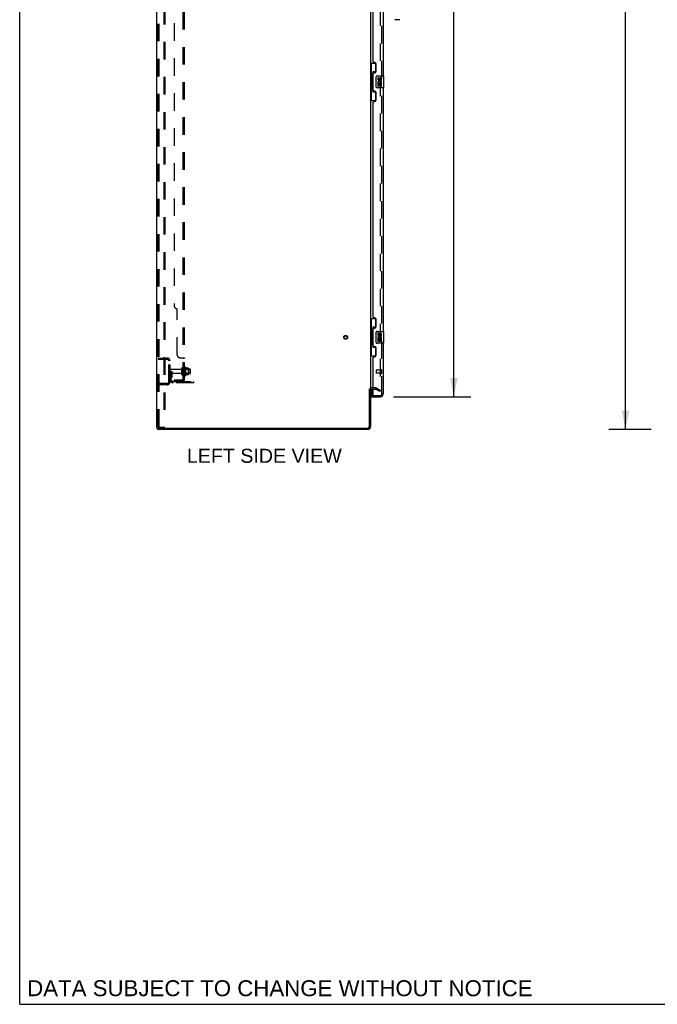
# Model space of a CAD drawing. Header units: inches. Extents: x 0 to 268, y 0 to 174.
# Tile 1 of 71: x 0 to 54, y 0 to 83. Entities that reach past the tile are written whole.
import ezdxf

# ---------------------------------------------------------------- set-up
doc = ezdxf.new("R2010")
doc.units = ezdxf.units.IN
doc.header["$LTSCALE"] = 14.749625
doc.header["$MEASUREMENT"] = 0
doc.linetypes.add('HIDDEN', pattern=[0.2, 0.1, -0.1])
doc.layers.get('0').update_dxf_attribs({"linetype": 'CONTINUOUS'})
for name, color, linetype in [('DEFAULT_2', 8, 'HIDDEN'), ('DIMENSIONS', 7, 'CONTINUOUS'), ('LEFTHAND_DOOR_ASSEMBLY', 7, 'CONTINUOUS'), ('RIGHTHAND_DOOR_ASSEMBLY', 7, 'CONTINUOUS'), ('SUBPANEL', 7, 'CONTINUOUS')]:
    doc.layers.add(name, color=color, linetype=linetype)
doc.styles.get("Standard").update_dxf_attribs({"font": 'arial.ttf'})
doc.dimstyles.new('DIMSTYLE_1', dxfattribs={"dimtxt": 1.183125, "dimasz": 1.5775, "dimexe": 0.09, "dimexo": 0.07, "dimgap": 0.0375, "dimtad": 0, "dimtih": 1, "dimtoh": 1, "dimzin": 4, "dimdsep": 46, "dimtxsty": 'Standard', "dimblk": '_FILLED', "dimblk1": '_FILLED', "dimblk2": '_FILLED', "dimcen": 0.09, "dimadec": 3, "dimazin": 1, "dimtfac": 1, "dimtdec": 3, "dimtofl": 0, "dimtmove": 0, "dimatfit": 3, "dimldrblk": '_FILLED', "dimfxl": 0, "dimtolj": 1, "dimtzin": 4, "dimarcsym": 0})

# ---------------------------------------------------------------- blocks, each defined once
blk = doc.blocks.new('_FILLED')
at = {"color": 0, "linetype": 'ByBlock'}
blk.add_solid([(0, 0), (-1, 0.2), (-1, -0.2)], dxfattribs=at)
blk = doc.blocks.new('*D9')
at = {"layer": 'DIMENSIONS', "color": 2, "linetype": 'Continuous'}
for p, q in [((31.472, 125.657), (37.989, 125.657)), ((36.569, 125.657), (36.569, 90.594)), ((36.569, 51.157), (36.569, 86.453)), ((31.472, 51.157), (37.989, 51.157))]:
    blk.add_line(p, q, dxfattribs=at)
at = {"layer": 'DIMENSIONS', "color": 2, "linetype": 'Continuous', "xscale": 1.5775, "yscale": 1.5775, "zscale": 1.5775}
for p, rotation in [((36.569, 125.657), 90), ((36.569, 51.157), 270)]:
    blk.add_blockref('_FILLED', p, dxfattribs=dict(at, rotation=rotation))
at = {"layer": 'DIMENSIONS', "color": 2, "linetype": 'Continuous', "insert": (36.569, 90.003), "char_height": 1.1831, "width": 6.05197, "attachment_point": 2, "line_spacing_factor": 0.9}
blk.add_mtext('74.50\\PDOORS', dxfattribs=at)
blk = doc.blocks.new('*D12')
at = {"layer": 'DIMENSIONS', "color": 2, "linetype": 'Continuous'}
for p, q in [((53.166, 128.407), (49.605, 128.407)), ((51.025, 128.407), (51.025, 89.59)), ((51.025, 48.407), (51.025, 87.224)), ((53.166, 48.407), (49.605, 48.407))]:
    blk.add_line(p, q, dxfattribs=at)
at = {"layer": 'DIMENSIONS', "color": 2, "linetype": 'Continuous', "xscale": 1.5775, "yscale": 1.5775, "zscale": 1.5775}
for p, rotation in [((51.025, 128.407), 90), ((51.025, 48.407), 270)]:
    blk.add_blockref('_FILLED', p, dxfattribs=dict(at, rotation=rotation))
at = {"layer": 'DIMENSIONS', "color": 2, "linetype": 'Continuous', "insert": (51.025, 88.999), "char_height": 1.1831, "width": 4.13434, "attachment_point": 2, "line_spacing_factor": 0.9}
blk.add_mtext('80.00', dxfattribs=at)

msp = doc.modelspace()

# ---------------------------------------------------------------- linework, layer by layer
at = {"color": 7, "linetype": 'Continuous'}
for p, q in [((0, 0), (0, 173.525)), ((29.452, 51.803), (29.556, 51.803)), ((11.608, 48.511), (11.608, 48.407)), ((11.613, 48.511), (11.646, 48.511)), ((0, 0), (268.175, 0))]:
    msp.add_line(p, q, dxfattribs=at)
at = {"color": 3, "linetype": 'Continuous'}
for p, q in [((11.556, 48.511), (11.556, 128.303)), ((29.556, 124.959), (29.556, 51.855)), ((29.452, 48.654), (29.452, 51.814)), ((29.556, 51.803), (29.556, 48.654)), ((29.76, 51.803), (29.699, 51.803)), ((11.556, 48.511), (11.613, 48.511)), ((29.31, 48.407), (11.608, 48.407)), ((11.646, 48.511), (29.31, 48.511))]:
    msp.add_line(p, q, dxfattribs=at)
for centre, radius, start, end in [((29.699, 51.661), 0.142, 90, 180), ((29.31, 48.654), 0.246, 270, 360), ((29.31, 48.654), 0.142, 270, 360)]:
    msp.add_arc(centre, radius, start, end, dxfattribs=at)
at = {"layer": 'DEFAULT_2', "color": 8, "linetype": 'HIDDEN'}
for p, q in [((11.66, 48.625), (11.66, 128.19)), ((11.734, 48.625), (11.734, 128.19)), ((12.132, 128.22), (12.132, 48.595)), ((12.236, 128.22), (12.236, 48.595)), ((30.369, 125.142), (30.369, 51.673)), ((11.66, 54.407), (12.414, 54.407)), ((11.66, 54.303), (12.414, 54.303)), ((12.333, 54.407), (12.333, 54.303)), ((12.556, 52.404), (12.556, 54.161)), ((12.66, 52.404), (12.66, 54.161)), ((12.764, 53.282), (12.66, 53.282)), ((13.588, 53.447), (12.69, 53.447)), ((13.588, 53.117), (12.69, 53.117)), ((12.75, 52.942), (12.75, 53.282)), ((12.75, 53.107), (12.854, 53.107)), ((12.764, 53.282), (12.854, 53.282)), ((12.764, 52.581), (12.764, 53.282)), ((12.854, 52.942), (12.854, 53.282)), ((13.65, 53.025), (13.65, 53.54)), ((13.76, 53.025), (13.76, 53.54)), ((14.355, 53.47), (13.76, 53.47)), ((14.355, 53.095), (13.76, 53.095)), ((13.885, 53.616), (13.885, 52.948)), ((13.905, 53.466), (13.885, 53.486)), ((13.905, 53.099), (13.885, 53.079)), ((13.905, 53.466), (14.201, 53.466)), ((13.905, 53.466), (13.905, 53.099)), ((13.905, 53.099), (14.201, 53.099)), ((13.955, 53.638), (13.955, 52.926)), ((14.211, 53.56), (13.983, 53.56)), ((14.201, 53.466), (14.221, 53.486)), ((14.201, 53.466), (14.201, 53.099)), ((14.201, 53.099), (14.221, 53.079)), ((14.221, 53.538), (14.221, 53.027)), ((14.385, 53.125), (14.385, 53.44)), ((12.414, 52.261), (11.66, 52.261)), ((12.333, 52.261), (12.333, 52.157)), ((12.748, 52.936), (12.699, 52.868)), ((12.833, 52.875), (12.784, 52.807)), ((12.907, 52.438), (14.66, 52.438)), ((14.66, 52.334), (12.907, 52.334)), ((14.211, 53.005), (13.983, 53.005)), ((14.157, 52.334), (14.157, 52.438)), ((14.413, 52.334), (14.413, 52.438)), ((14.66, 52.334), (14.66, 52.438)), ((12.414, 52.157), (11.66, 52.157)), ((29.961, 51.907), (29.699, 51.907)), ((29.76, 51.803), (29.961, 51.803)), ((30.317, 51.603), (29.977, 51.799)), ((30.029, 51.889), (30.369, 51.693)), ((30.369, 51.693), (30.317, 51.603)), ((30.344, 51.655), (30.346, 51.654)), ((11.755, 48.595), (11.681, 48.595)), ((11.755, 48.595), (12.236, 48.595))]:
    msp.add_line(p, q, dxfattribs=at)
for points in [[(30.351, 51.653), (30.351, 51.653), (30.349, 51.653), (30.347, 51.653), (30.346, 51.654)], [(30.369, 51.673), (30.369, 51.67), (30.368, 51.668), (30.368, 51.666), (30.367, 51.664), (30.366, 51.662), (30.365, 51.66), (30.364, 51.658), (30.362, 51.657), (30.361, 51.656), (30.359, 51.655), (30.357, 51.654), (30.355, 51.653), (30.353, 51.653), (30.351, 51.653)], [(11.66, 48.625), (11.661, 48.617), (11.663, 48.61), (11.667, 48.603), (11.671, 48.599), (11.676, 48.596), (11.681, 48.595)], [(11.734, 48.625), (11.735, 48.617), (11.737, 48.61), (11.74, 48.603), (11.744, 48.599), (11.749, 48.596), (11.755, 48.595)]]:
    msp.add_lwpolyline(points, dxfattribs=at)
for radius in [0.164, 0.124]:
    msp.add_circle((27.452, 56.157), radius, dxfattribs=at)
for centre, radius, start, end in [((12.414, 54.161), 0.246, 0, 90), ((12.414, 54.161), 0.142, 0, 90), ((12.69, 53.417), 0.03, 90, 180), ((12.69, 53.147), 0.03, 180, 270), ((13.588, 53.51), 0.0625, 270, 360), ((13.588, 53.055), 0.0625, 0, 90), ((13.705, 53.54), 0.055, 360, 180), ((13.924, 53.616), 0.0384, 34.44966, 180), ((13.355, 53.282), 0.698, 23.96793, 30.66313), ((14.002, 53.57), 0.01, 203.96793, 270), ((14.211, 53.55), 0.01, 5.19383, 90), ((14.08, 53.538), 0.141, 0, 5.20805), ((14.355, 53.44), 0.03, 359.99999, 90), ((14.355, 53.125), 0.03, 270, 0.00001), ((12.414, 52.404), 0.246, 270, 360), ((12.414, 52.404), 0.142, 270, 360), ((12.868, 52.746), 0.208, 144.24611, 180), ((12.907, 52.581), 0.246, 180, 270), ((12.74, 52.942), 0.01, 324.24611, 360), ((12.868, 52.746), 0.104, 144.24611, 180), ((12.907, 52.581), 0.142, 180, 270), ((12.74, 52.942), 0.114, 324.24611, 360), ((13.705, 53.025), 0.055, 180, 0), ((13.924, 52.948), 0.0384, 180, 325.55034), ((13.355, 53.282), 0.698, 329.33687, 336.03207), ((14.002, 52.995), 0.01, 90, 156.03207), ((14.211, 53.015), 0.01, 270, 354.80617), ((14.08, 53.027), 0.141, 354.79195, 360), ((29.699, 51.661), 0.246, 90, 180), ((29.961, 51.77), 0.137, 60, 90), ((29.961, 51.77), 0.033, 60, 90)]:
    msp.add_arc(centre, radius, start, end, dxfattribs=at)
at = {"layer": 'LEFTHAND_DOOR_ASSEMBLY', "color": 8, "linetype": 'HIDDEN'}
for p, q in [((30.51, 51.404), (30.51, 125.411)), ((30.01, 53.375), (30.01, 53.147)), ((30.467, 53.385), (30.02, 53.385)), ((30.467, 53.137), (30.02, 53.137)), ((30.467, 53.403), (30.467, 53.119)), ((29.78, 51.261), (30.368, 51.261))]:
    msp.add_line(p, q, dxfattribs=at)
at = {"layer": 'LEFTHAND_DOOR_ASSEMBLY', "color": 3, "linetype": 'Continuous'}
for p, q in [((30.614, 98.657), (30.614, 78.157)), ((29.76, 79.365), (29.76, 97.45)), ((29.88, 79.305), (29.82, 79.305)), ((30.01, 78.555), (30.01, 79.175)), ((29.76, 76.95), (29.76, 78.365)), ((29.82, 78.425), (29.88, 78.425)), ((30.614, 77.157), (30.614, 56.657)), ((29.88, 76.89), (29.82, 76.89)), ((30.01, 76.14), (30.01, 76.76)), ((29.76, 57.865), (29.76, 75.95)), ((29.82, 76.01), (29.88, 76.01)), ((29.88, 57.805), (29.82, 57.805)), ((30.01, 57.055), (30.01, 57.675)), ((29.76, 55.45), (29.76, 56.865)), ((29.82, 56.925), (29.88, 56.925)), ((30.614, 55.657), (30.614, 51.404)), ((29.88, 55.39), (29.82, 55.39)), ((30.01, 54.64), (30.01, 55.26)), ((29.76, 51.281), (29.76, 54.45)), ((29.82, 54.51), (29.88, 54.51)), ((29.635, 51.157), (30.368, 51.157))]:
    msp.add_line(p, q, dxfattribs=at)
at = {"layer": 'LEFTHAND_DOOR_ASSEMBLY', "color": 7, "linetype": 'Continuous'}
for p, q in [((31.96, 82.895), (31.677, 82.895)), ((29.556, 79.232), (29.997, 79.232)), ((29.595, 79.232), (29.595, 78.207)), ((29.96, 79.232), (29.96, 78.452)), ((29.574, 78.207), (29.696, 78.207)), ((29.574, 78.207), (29.574, 77.107)), ((29.696, 78.237), (29.696, 78.258)), ((29.696, 77.107), (29.696, 78.207)), ((29.96, 78.497), (29.733, 78.497)), ((29.733, 78.497), (29.733, 76.817)), ((30.019, 77.257), (30.019, 78.057)), ((30.119, 78.157), (30.659, 78.157)), ((30.22, 78.003), (30.157, 78.003)), ((30.157, 78.003), (30.157, 77.867)), ((30.22, 77.867), (30.22, 78.003)), ((30.285, 77.929), (30.285, 77.86)), ((30.674, 77.172), (30.674, 78.142)), ((29.574, 77.107), (29.696, 77.107)), ((29.595, 77.107), (29.595, 76.082)), ((30.659, 77.157), (30.119, 77.157)), ((30.175, 77.542), (30.157, 77.542)), ((30.157, 77.542), (30.157, 77.311)), ((30.157, 77.311), (30.22, 77.311)), ((30.21, 77.542), (30.237, 77.561)), ((30.21, 77.542), (30.471, 77.542)), ((30.22, 77.479), (30.285, 77.479)), ((30.22, 77.311), (30.22, 77.479)), ((30.285, 77.479), (30.285, 77.343)), ((30.285, 77.343), (30.346, 77.343)), ((30.346, 77.867), (30.346, 77.909)), ((30.346, 77.479), (30.408, 77.479)), ((30.346, 77.343), (30.346, 77.479)), ((30.401, 77.578), (30.458, 77.553)), ((30.408, 77.909), (30.408, 77.772)), ((30.408, 77.772), (30.471, 77.772)), ((30.408, 77.479), (30.408, 77.311)), ((30.408, 77.311), (30.471, 77.311)), ((30.471, 77.772), (30.471, 77.909)), ((30.471, 77.311), (30.471, 77.542)), ((29.696, 77.056), (29.696, 77.077)), ((29.733, 76.817), (29.96, 76.817)), ((29.96, 76.862), (29.96, 76.082)), ((29.556, 76.082), (29.997, 76.082)), ((29.556, 57.732), (29.997, 57.732)), ((29.595, 57.732), (29.595, 56.707)), ((29.96, 57.732), (29.96, 56.952)), ((29.574, 56.707), (29.696, 56.707)), ((29.574, 56.707), (29.574, 55.607)), ((29.696, 56.737), (29.696, 56.758)), ((29.696, 55.607), (29.696, 56.707)), ((29.96, 56.997), (29.733, 56.997)), ((29.733, 56.997), (29.733, 55.317)), ((30.019, 55.757), (30.019, 56.557)), ((30.119, 56.657), (30.659, 56.657)), ((30.22, 56.503), (30.157, 56.503)), ((30.157, 56.503), (30.157, 56.367)), ((30.22, 56.367), (30.22, 56.503)), ((30.285, 56.429), (30.285, 56.36)), ((30.346, 56.367), (30.346, 56.409)), ((30.408, 56.409), (30.408, 56.272)), ((30.471, 56.272), (30.471, 56.409)), ((30.674, 55.672), (30.674, 56.642)), ((29.574, 55.607), (29.696, 55.607)), ((29.595, 55.607), (29.595, 54.582)), ((29.696, 55.556), (29.696, 55.577)), ((30.659, 55.657), (30.119, 55.657)), ((30.175, 56.042), (30.157, 56.042)), ((30.157, 56.042), (30.157, 55.811)), ((30.157, 55.811), (30.22, 55.811)), ((30.21, 56.042), (30.237, 56.061)), ((30.21, 56.042), (30.471, 56.042)), ((30.22, 55.979), (30.285, 55.979)), ((30.22, 55.811), (30.22, 55.979)), ((30.285, 55.979), (30.285, 55.843)), ((30.285, 55.843), (30.346, 55.843)), ((30.346, 55.979), (30.408, 55.979)), ((30.346, 55.843), (30.346, 55.979)), ((30.401, 56.078), (30.458, 56.053)), ((30.408, 56.272), (30.471, 56.272)), ((30.408, 55.979), (30.408, 55.811)), ((30.408, 55.811), (30.471, 55.811)), ((30.471, 55.811), (30.471, 56.042)), ((29.733, 55.317), (29.96, 55.317)), ((29.96, 55.362), (29.96, 54.582)), ((29.556, 54.582), (29.997, 54.582)), ((29.635, 51.788), (29.635, 51.281)), ((29.635, 51.261), (29.78, 51.261)), ((29.635, 51.261), (29.635, 51.157))]:
    msp.add_line(p, q, dxfattribs=at)
for points in [[(29.733, 78.473), (29.733, 78.47), (29.734, 78.466), (29.735, 78.462), (29.736, 78.458), (29.738, 78.453), (29.74, 78.448), (29.742, 78.443), (29.745, 78.437), (29.749, 78.43), (29.753, 78.423), (29.757, 78.416), (29.762, 78.408), (29.767, 78.4), (29.769, 78.396)], [(30.019, 78.057), (30.02, 78.063), (30.02, 78.07), (30.021, 78.076), (30.022, 78.082), (30.024, 78.088), (30.026, 78.093)], [(30.026, 77.221), (30.024, 77.227), (30.022, 77.233), (30.021, 77.239), (30.02, 77.245), (30.02, 77.251), (30.019, 77.257)], [(29.769, 76.918), (29.767, 76.915), (29.762, 76.906), (29.757, 76.898), (29.753, 76.891), (29.749, 76.884), (29.745, 76.878), (29.742, 76.872), (29.74, 76.866), (29.738, 76.861), (29.736, 76.856), (29.735, 76.852), (29.734, 76.848), (29.733, 76.844), (29.733, 76.841)], [(29.733, 56.973), (29.733, 56.97), (29.734, 56.966), (29.735, 56.962), (29.736, 56.958), (29.738, 56.953), (29.74, 56.948), (29.742, 56.943), (29.745, 56.937), (29.749, 56.93), (29.753, 56.923), (29.757, 56.916), (29.762, 56.908), (29.767, 56.9), (29.769, 56.896)], [(30.019, 56.557), (30.02, 56.563), (30.02, 56.57), (30.021, 56.576), (30.022, 56.582), (30.024, 56.588), (30.026, 56.593)], [(30.026, 55.721), (30.024, 55.727), (30.022, 55.733), (30.021, 55.739), (30.02, 55.745), (30.02, 55.751), (30.019, 55.757)], [(29.769, 55.418), (29.767, 55.415), (29.762, 55.406), (29.757, 55.398), (29.753, 55.391), (29.749, 55.384), (29.745, 55.378), (29.742, 55.372), (29.74, 55.366), (29.738, 55.361), (29.736, 55.356), (29.735, 55.352), (29.734, 55.348), (29.733, 55.344), (29.733, 55.341)]]:
    msp.add_lwpolyline(points, dxfattribs=at)
for centre, radius, start, end in [((31.677, 82.974), 0.0787, 180, 270), ((31.96, 82.974), 0.0787, 270, 315), ((30.119, 78.057), 0.1, 90, 158.79459), ((30.377, 77.909), 0.0943, 68.69989, 167.43379), ((30.377, 77.909), 0.0314, 0, 180.04847), ((30.377, 77.909), 0.0943, 0, 68.67039), ((30.659, 78.142), 0.015, 0, 90), ((30.119, 77.257), 0.1, 201.20502, 270), ((30.251, 77.867), 0.0943, 180, 360), ((30.311, 77.615), 0.154, 161.41988, 206.19629), ((30.314, 77.615), 0.157, 336.59665, 161.87913), ((30.314, 77.615), 0.157, 205.73705, 207.8532), ((30.251, 77.867), 0.0314, 180, 261.22946), ((30.314, 77.615), 0.0943, 336.59665, 215.11217), ((30.251, 77.872), 0.0362, 263.42855, 341.76278), ((30.659, 77.172), 0.015, 270, 360), ((30.119, 56.557), 0.1, 90, 158.79459), ((30.377, 56.409), 0.0943, 68.69989, 167.43379), ((30.377, 56.409), 0.0314, 0, 180.04847), ((30.377, 56.409), 0.0943, 0, 68.67039), ((30.659, 56.642), 0.015, 0, 90), ((30.119, 55.757), 0.1, 201.20502, 270), ((30.251, 56.367), 0.0943, 180, 360), ((30.311, 56.115), 0.154, 161.41988, 206.19629), ((30.314, 56.115), 0.157, 336.59665, 161.87913), ((30.314, 56.115), 0.157, 205.73705, 207.8532), ((30.251, 56.367), 0.0314, 180, 261.22946), ((30.314, 56.115), 0.0943, 336.59665, 215.11217), ((30.251, 56.372), 0.0362, 263.42855, 341.76278), ((30.659, 55.672), 0.015, 270, 360), ((29.655, 51.281), 0.02, 180, 270), ((30.45, 51.547), 0.26, 267.41339, 270)]:
    msp.add_arc(centre, radius, start, end, dxfattribs=at)
at = {"layer": 'LEFTHAND_DOOR_ASSEMBLY', "color": 3, "linetype": 'Continuous'}
for centre, radius, start, end in [((29.82, 79.365), 0.06, 180, 270), ((29.88, 79.175), 0.13, 0, 90), ((29.82, 78.365), 0.06, 90, 180), ((29.88, 78.555), 0.13, 270, 360), ((29.82, 76.95), 0.06, 180, 270), ((29.88, 76.76), 0.13, 0, 90), ((29.82, 75.95), 0.06, 90, 180), ((29.88, 76.14), 0.13, 270, 360), ((29.82, 57.865), 0.06, 180, 270), ((29.88, 57.675), 0.13, 0, 90), ((29.82, 56.865), 0.06, 90, 180), ((29.88, 57.055), 0.13, 270, 360), ((29.82, 55.45), 0.06, 180, 270), ((29.88, 55.26), 0.13, 0, 90), ((29.82, 54.45), 0.06, 90, 180), ((29.88, 54.64), 0.13, 270, 360), ((30.368, 51.404), 0.246, 270, 360), ((29.78, 51.281), 0.02, 180, 270)]:
    msp.add_arc(centre, radius, start, end, dxfattribs=at)
at = {"layer": 'LEFTHAND_DOOR_ASSEMBLY', "color": 8, "linetype": 'HIDDEN'}
for centre, radius, start, end in [((30.02, 53.375), 0.01, 90, 180), ((30.02, 53.147), 0.01, 180, 270), ((30.489, 53.403), 0.0215, 0, 180), ((30.489, 53.119), 0.0215, 180, 360), ((30.368, 51.404), 0.142, 270, 360)]:
    msp.add_arc(centre, radius, start, end, dxfattribs=at)
at = {"layer": 'LEFTHAND_DOOR_ASSEMBLY', "color": 7, "linetype": 'Continuous'}
for centre, start_param, end_param in [((29.8, 78.248), 0.699287, 1.51401), ((29.8, 78.248), -4.655602, -3.84088), ((29.8, 77.067), 0.699287, 1.51401), ((29.8, 77.067), -4.655602, -3.84088), ((29.8, 56.748), 0.699287, 1.51401), ((29.8, 56.748), -4.655602, -3.84088), ((29.8, 55.567), 0.699287, 1.51401), ((29.8, 55.567), -4.655602, -3.84088)]:
    msp.add_ellipse(centre, major_axis=(0, 0.18), ratio=0.579493, start_param=start_param, end_param=end_param, dxfattribs=at)
at = {"layer": 'RIGHTHAND_DOOR_ASSEMBLY', "color": 8, "linetype": 'HIDDEN'}
for p, q in [((30.51, 51.404), (30.51, 125.411)), ((29.78, 51.261), (30.368, 51.261))]:
    msp.add_line(p, q, dxfattribs=at)
msp.add_arc((30.368, 51.404), 0.142, 270, 360, dxfattribs=at)
at = {"layer": 'SUBPANEL', "color": 8, "linetype": 'HIDDEN'}
for p, q in [((13.76, 52.563), (13.76, 124.251)), ((13.885, 52.563), (13.885, 124.251)), ((13.01, 118.001), (13.01, 58.813)), ((13.26, 54.688), (13.26, 58.563)), ((13.51, 54.438), (13.831, 54.438)), ((13.754, 54.413), (13.756, 54.411)), ((13.758, 54.409), (13.759, 54.408)), ((13.76, 54.403), (13.885, 54.403)), ((13.76, 54.041), (13.885, 54.041)), ((13.76, 53.76), (13.885, 53.76)), ((13.76, 53.532), (13.885, 53.532)), ((13.01, 52.563), (13.648, 52.563)), ((13.01, 52.563), (13.01, 52.438)), ((13.648, 52.438), (13.01, 52.438)), ((13.26, 52.563), (13.26, 52.438)), ((13.831, 52.525), (13.735, 52.604)), ((13.76, 53.032), (13.885, 53.032)), ((13.76, 52.584), (13.76, 52.583)), ((13.76, 52.563), (13.885, 52.563))]:
    msp.add_line(p, q, dxfattribs=at)
for points in [[(13.735, 54.438), (13.734, 54.436), (13.734, 54.435), (13.734, 54.433), (13.735, 54.431), (13.735, 54.429), (13.736, 54.428), (13.737, 54.426), (13.739, 54.424), (13.74, 54.423), (13.742, 54.421), (13.744, 54.42), (13.746, 54.419), (13.75, 54.416)], [(13.735, 54.438), (13.734, 54.436), (13.734, 54.435), (13.734, 54.433), (13.735, 54.431), (13.735, 54.429)], [(13.736, 54.428), (13.737, 54.426), (13.739, 54.424)], [(13.74, 54.423), (13.742, 54.421), (13.744, 54.42)], [(13.75, 54.416), (13.752, 54.414), (13.754, 54.413), (13.756, 54.411), (13.758, 54.409), (13.759, 54.408), (13.76, 54.406), (13.76, 54.405), (13.76, 54.403)], [(13.76, 54.406), (13.76, 54.405), (13.76, 54.403)], [(13.831, 54.438), (13.834, 54.437), (13.836, 54.435), (13.839, 54.433), (13.843, 54.431), (13.847, 54.43), (13.851, 54.428), (13.859, 54.425)], [(13.834, 54.437), (13.836, 54.435), (13.839, 54.433)], [(13.859, 54.425), (13.862, 54.423), (13.866, 54.421)], [(13.866, 54.421), (13.869, 54.42), (13.873, 54.418), (13.876, 54.416), (13.879, 54.414), (13.881, 54.412), (13.883, 54.41), (13.884, 54.408), (13.885, 54.406), (13.885, 54.405), (13.885, 54.403)], [(13.873, 54.418), (13.876, 54.416), (13.879, 54.414)], [(13.884, 54.408), (13.885, 54.406), (13.885, 54.405), (13.885, 54.403)], [(13.735, 52.604), (13.734, 52.604), (13.734, 52.603), (13.734, 52.602), (13.735, 52.601), (13.735, 52.599), (13.736, 52.598), (13.737, 52.596), (13.739, 52.595), (13.74, 52.593), (13.742, 52.591), (13.746, 52.587)], [(13.746, 52.587), (13.748, 52.585), (13.75, 52.582), (13.752, 52.58), (13.754, 52.577), (13.756, 52.575), (13.758, 52.572), (13.759, 52.57), (13.76, 52.567), (13.76, 52.565), (13.76, 52.563)], [(13.82, 52.563), (13.82, 52.563), (13.82, 52.563), (13.82, 52.563), (13.819, 52.563), (13.819, 52.563), (13.819, 52.563), (13.818, 52.564), (13.817, 52.564), (13.817, 52.564), (13.816, 52.564), (13.815, 52.564), (13.815, 52.564), (13.814, 52.564), (13.813, 52.564), (13.812, 52.565), (13.812, 52.565), (13.811, 52.565), (13.81, 52.565), (13.809, 52.565), (13.808, 52.565), (13.807, 52.566), (13.806, 52.566), (13.806, 52.566), (13.805, 52.566), (13.804, 52.567), (13.803, 52.567), (13.802, 52.567), (13.801, 52.567), (13.8, 52.568), (13.799, 52.568), (13.798, 52.568), (13.797, 52.569), (13.796, 52.569), (13.795, 52.569), (13.794, 52.569), (13.793, 52.57), (13.792, 52.57), (13.791, 52.571), (13.79, 52.571), (13.789, 52.571), (13.788, 52.572), (13.787, 52.572), (13.786, 52.572), (13.784, 52.573), (13.783, 52.573), (13.782, 52.574), (13.781, 52.574), (13.78, 52.575), (13.779, 52.575), (13.778, 52.575), (13.777, 52.576), (13.776, 52.576), (13.775, 52.577), (13.774, 52.577), (13.773, 52.578), (13.772, 52.578), (13.771, 52.578), (13.77, 52.579), (13.77, 52.579), (13.769, 52.58), (13.768, 52.58), (13.767, 52.58), (13.766, 52.581), (13.765, 52.581), (13.765, 52.582), (13.764, 52.582), (13.763, 52.582), (13.762, 52.583), (13.762, 52.583), (13.761, 52.584), (13.76, 52.584), (13.76, 52.584), (13.759, 52.585), (13.758, 52.585), (13.758, 52.585), (13.757, 52.586), (13.757, 52.586), (13.756, 52.586), (13.756, 52.586), (13.756, 52.586)], [(13.756, 52.586), (13.756, 52.586), (13.756, 52.586), (13.757, 52.586), (13.757, 52.586), (13.757, 52.586), (13.758, 52.585), (13.758, 52.585), (13.759, 52.585), (13.759, 52.584), (13.76, 52.584)], [(13.817, 52.563), (13.817, 52.563), (13.818, 52.563), (13.818, 52.563), (13.819, 52.563), (13.819, 52.563), (13.82, 52.563), (13.82, 52.563), (13.82, 52.563)], [(13.831, 52.525), (13.834, 52.527), (13.836, 52.53), (13.839, 52.532), (13.843, 52.534), (13.847, 52.536), (13.851, 52.538), (13.855, 52.54)], [(13.855, 52.54), (13.862, 52.543), (13.866, 52.545), (13.869, 52.546), (13.873, 52.548), (13.876, 52.55), (13.879, 52.552), (13.881, 52.554), (13.883, 52.556), (13.884, 52.558), (13.885, 52.56), (13.885, 52.562), (13.885, 52.563)]]:
    msp.add_lwpolyline(points, dxfattribs=at)
for centre, radius, start, end in [((13.26, 58.813), 0.25, 180, 270), ((13.51, 54.688), 0.25, 180, 270), ((13.648, 52.675), 0.237, 270, 360), ((13.648, 52.675), 0.112, 270, 360)]:
    msp.add_arc(centre, radius, start, end, dxfattribs=at)

# ---------------------------------------------------------------- texts
at = {"layer": 'DIMENSIONS', "color": 2, "linetype": 'Continuous', "attachment_point": 2, "line_spacing_factor": 0.9}
for s, insert, char_height, width in [('LEFT SIDE VIEW', (20.601, 46.771), 1.18312, 13.00998), ('DATA SUBJECT TO CHANGE WITHOUT NOTICE', (21.911, 2.026), 1.34088, 42.47932)]:
    msp.add_mtext(s, dxfattribs=dict(at, insert=insert, char_height=char_height, width=width))

# ---------------------------------------------------------------- dimensions: what is measured, and where the dimension line sits
at = {"layer": 'DIMENSIONS', "color": 2, "linetype": 'Continuous'}
dim = msp.add_linear_dim(base=(51.025, 48.407), p1=(53.236, 128.407), p2=(53.236, 48.407), angle=270, dimstyle='DIMSTYLE_1', dxfattribs=at)
dim.commit()
dim.dimension.update_dxf_attribs({"geometry": '*D12', "text_midpoint": (51.018, 88.401), "dimtype": 160})
dim = msp.add_linear_dim(base=(36.569, 51.157), p1=(31.402, 125.657), p2=(31.402, 51.157), angle=270, text='<>\\PDOORS', dimstyle='DIMSTYLE_1', dxfattribs=at)
dim.commit()
dim.dimension.update_dxf_attribs({"geometry": '*D9', "text_midpoint": (36.569, 88.524), "dimtype": 160})

doc.saveas('drawing.dxf')
